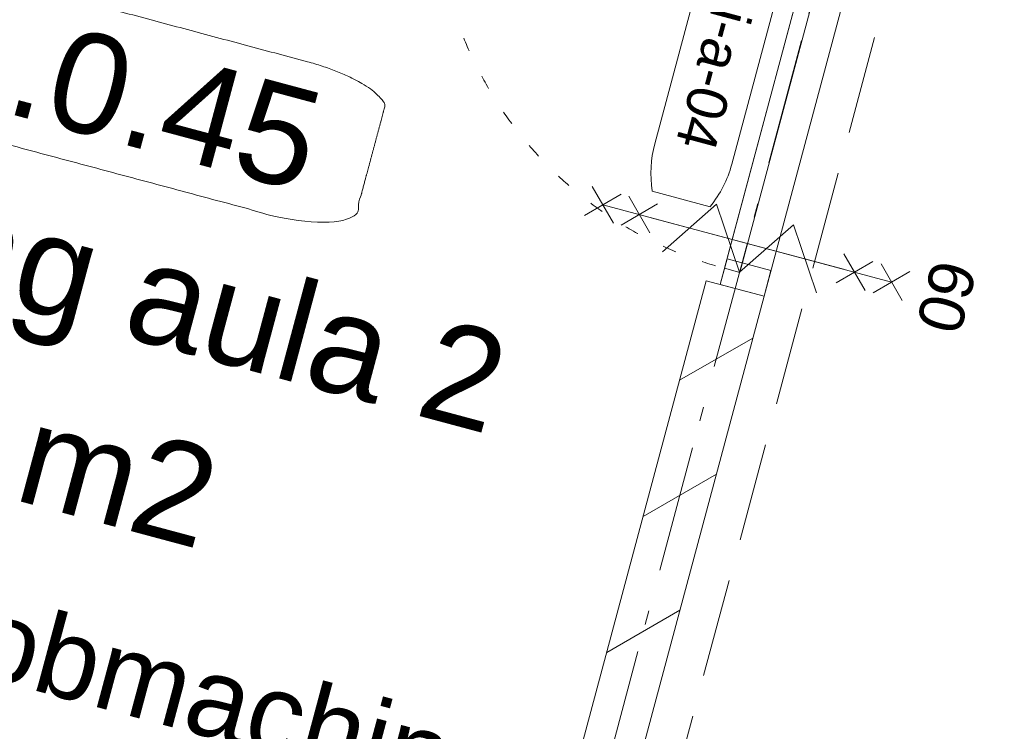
# Model space of a CAD drawing. Header units: millimetres. Extents: x -62314 to 79800, y -34032 to 28340.
# Tile 55 of 85: x 44833 to 47303, y -22249 to -20464. Entities that reach past the tile are written whole.
import ezdxf
from ezdxf.enums import TextEntityAlignment as Align

# ---------------------------------------------------------------- set-up
doc = ezdxf.new("R2010")
doc.units = ezdxf.units.MM
doc.header["$LTSCALE"] = 508
doc.header["$PDMODE"] = 1
doc.header["$PDSIZE"] = -2
for name, pattern in [('Dash Style-1', [0.41664, 0.20828, -0.20836]), ('Dash Style-2', [0.694425, 0.48607, -0.208355]), ('Dash Style-5', [0.20828, 0.069425, -0.138855]), ('Dash Style-6', [1.04164, 0.625, -0.20828, 0.06943, -0.13893])]:
    doc.linetypes.add(name, pattern=pattern)
for name, color, linetype, lineweight in [('(00) tekening-bovenliggend', 8, 'Dash Style-1', 0), ('(00) tekening-merk kozijn', 40, 'Continuous', 0), ('(00) tekening-stramien-algemeen', 7, 'Dash Style-6', 0), ('(00) tekst-algemeen', 8, 'Continuous', 0), ('(00) tekst-klein', 8, 'Continuous', 0), ('(00) tekst-ruimtenummer-algemeen', 8, 'Continuous', 0), ('(00) tekst-ruimtenummer-gradering', 8, 'Continuous', 0), ('(04) bouwaanvraag-brandweer-bestaand-WBDBO 60min', 1, 'Dash Style-2', 0), ('(22) binnenwanden-X kalkzandsteen', 1, 'Continuous', 0), ('None', 7, 'Continuous', 0)]:
    doc.layers.add(name, color=color, linetype=linetype, lineweight=lineweight)
doc.styles.add('Arial', font='Arial')
doc.styles.add('Arial Italic (italic)', font='Arial Italic')
doc.styles.add('Helvetica', font='Helvetica')

# ---------------------------------------------------------------- blocks, each defined once
blk = doc.blocks.new('(00)-1-ruimtenummer-200')
at = {"layer": '(00) tekst-ruimtenummer-algemeen', "color": 17, "lineweight": 0, "transparency": 33554687}
blk.add_open_spline([(433.3, 618), (491.4, 618), (591.9, 600.3), (650, 569.8), (650, 420.4), (650, 271.1), (591.9, 240.5), (491.4, 222.9), (0, 222.9), (-491.4, 222.9), (-591.9, 240.5), (-650, 271.1), (-650, 420.4), (-650, 569.8), (-591.9, 600.3), (-491.4, 618), (-14.5, 618), (433.3, 618)], degree=2, knots=[0, 0, 0, 0.013296, 0.026591, 0.039887, 0.251662, 0.264958, 0.278253, 0.291549, 0.503324, 0.51662, 0.529915, 0.543211, 0.754986, 0.768281, 0.781577, 0.794873, 1, 1, 1], dxfattribs=at)
at = {"layer": 'None', "color": 2, "linetype": 'Continuous', "lineweight": 0}
blk.add_point((0, 0), dxfattribs=at)
at = {"layer": '(00) tekst-ruimtenummer-algemeen', "color": 17, "transparency": 33554687, "style": 'Arial'}
for tag, p in [('nummer', (0, 222.9)), ('naam', (0, -243.4)), ('oppervlak', (0, -709.7))]:
    blk.add_attdef(tag, text='', height=251.5, dxfattribs=at).set_placement(p, align=Align.BOTTOM_CENTER)
at = {"layer": '(00) tekst-ruimtenummer-gradering', "color": 17, "transparency": 33554687, "style": 'Arial Italic (italic)'}
blk.add_attdef('personen', text='', height=251.5, dxfattribs=at).set_placement((0, -875.7), align=Align.TOP_CENTER)
at = {"layer": 'None', "color": 0, "flags": 1}
blk.add_attdef('klasse', (-1353.2, -1667.4), '', height=251.5, dxfattribs=at)
blk = doc.blocks.new('blok b-v0-gevel_constructie')
at = {"layer": '(22) binnenwanden-X kalkzandsteen', "linetype": 'Continuous', "lineweight": 0, "transparency": 33554687}
h = blk.add_hatch(dxfattribs=at)
h.set_pattern_fill('(__)F kzs 1_100', color=253, style=0, pattern_type=2)
h.set_pattern_definition([(45, (0, 0), (-176.777, 176.777), [])])
h.paths.add_polyline_path([(3225, 544), (3375, 544), (3375, 2720.17), (3225, 2720.17)])
at = {"layer": '(22) binnenwanden-X kalkzandsteen', "color": 3, "lineweight": 0, "transparency": 33554687, "flags": 128}
blk.add_lwpolyline([(3225, 544), (3375, 544), (3375, 2720.17), (3225, 2720.17)], close=True, dxfattribs=at)
blk = doc.blocks.new('00-merk kozijn')
at = {"layer": '(00) tekening-merk kozijn', "color": 2, "lineweight": 0, "transparency": 33554687, "flags": 128}
blk.add_lwpolyline([(233.3, 50, 0.105357), (349.4, 74.7), (350, 75), (350, 225), (349.4, 225.3, 0.105357), (233.3, 250), (-233.3, 250, 0.105357), (-349.4, 225.3), (-350, 225), (-350, 75), (-349.4, 74.7, 0.105357), (-233.3, 50)], format="xyb", close=True, dxfattribs=at)
at = {"layer": 'None', "color": 2, "linetype": 'Continuous', "lineweight": 0, "transparency": 33554687}
blk.add_point((0, 0), dxfattribs=at)
at = {"layer": '(00) tekening-merk kozijn', "color": 2, "transparency": 33554687, "style": 'Arial'}
blk.add_attdef('MERK', text='', height=100.6, dxfattribs=at).set_placement((0, 149.9), align=Align.MIDDLE_CENTER)
blk = doc.blocks.new('bi-a-04 plt')
at = {"layer": '(00) tekening-bovenliggend', "color": 17, "linetype": 'Dash Style-5', "lineweight": 0}
blk.add_line((42, -114), (42, -1094), dxfattribs=at)
at = {"layer": '(00) tekening-bovenliggend', "color": 17, "linetype": 'Dash Style-5', "lineweight": 0, "transparency": 33554687}
blk.add_arc((42, -114), 980, 270, 0, dxfattribs=at)
at = {"layer": 'None', "color": 17, "lineweight": 0, "transparency": 33554687, "flags": 128}
for points in [[(0, 0), (1064, 0), (1064, -114), (0, -114)], [(0, 0), (67, 0), (67, -114), (0, -114)], [(997, 0), (1064, 0), (1064, -114), (997, -114)], [(42, -74), (1022, -74), (1022, -114), (42, -114)]]:
    blk.add_lwpolyline(points, close=True, dxfattribs=at)
at = {"layer": '(00) tekening-merk kozijn', "color": 1, "transparency": 33554687}
ref = blk.add_blockref('00-merk kozijn', (532, -114), dxfattribs=dict(at, rotation=180))
ref.add_attrib('MERK', 'bi-a-04', dxfattribs={"color": 2, "transparency": 33554687, "height": 100.6, "style": 'Arial'}).set_placement((532, -263.9), align=Align.MIDDLE_CENTER)
at = {"layer": '(00) tekst-klein', "color": 17, "insert": (67, 2.1), "char_height": 50.3, "attachment_point": 7, "line_spacing_factor": 0.963327, "style": 'Arial'}
blk.add_mtext('dm 930', dxfattribs=at)
blk = doc.blocks.new('Group-46-1')
at = {"layer": '(04) bouwaanvraag-brandweer-bestaand-WBDBO 60min', "color": 1, "lineweight": 0, "transparency": 33554687}
for p, q in [((-37.5, -412.5), (37.5, -337.5)), ((-37.5, -337.5), (37.5, -412.5))]:
    blk.add_line(p, q, dxfattribs=at)
blk = doc.blocks.new('Group-47-1')
at = {"layer": '(04) bouwaanvraag-brandweer-bestaand-WBDBO 60min', "color": 1, "lineweight": 0, "transparency": 33554687}
for p, q in [((-37.5, 412.5), (37.5, 337.5)), ((-37.5, 337.5), (37.5, 412.5))]:
    blk.add_line(p, q, dxfattribs=at)
blk = doc.blocks.new('Group-48-1')
at = {"layer": '(04) bouwaanvraag-brandweer-bestaand-WBDBO 60min', "color": 1, "lineweight": 0, "transparency": 33554687}
for p, q in [((-37.5, 241.1), (37.5, 316.1)), ((-37.5, 316.1), (37.5, 241.1))]:
    blk.add_line(p, q, dxfattribs=at)
blk = doc.blocks.new('Group-49-1')
at = {"layer": '(04) bouwaanvraag-brandweer-bestaand-WBDBO 60min', "color": 1, "lineweight": 0, "transparency": 33554687}
for p, q in [((-37.5, -242.9), (37.5, -317.9)), ((-37.5, -317.9), (37.5, -242.9))]:
    blk.add_line(p, q, dxfattribs=at)
blk = doc.blocks.new('Group-50-1')
at = {"layer": '(04) bouwaanvraag-brandweer-bestaand-WBDBO 60min', "color": 1, "linetype": 'Continuous', "lineweight": 0, "transparency": 33554687}
for p, q in [((75, 200), (-75, 100)), ((75, 0), (-75, 100)), ((75, 0), (-75, -100)), ((-75, -100), (75, -200))]:
    blk.add_line(p, q, dxfattribs=at)
blk = doc.blocks.new('brand-zs deur-2')
at = {"layer": '(04) bouwaanvraag-brandweer-bestaand-WBDBO 60min', "color": 1, "linetype": 'Continuous', "lineweight": 0, "transparency": 33554687}
blk.add_line((0, -250), (0, 250), dxfattribs=at)
at = {"layer": '(04) bouwaanvraag-brandweer-bestaand-WBDBO 60min', "color": 2, "linetype": 'Continuous', "lineweight": 0, "transparency": 33554687}
blk.add_point((0, 0), dxfattribs=at)
at = {"layer": '(04) bouwaanvraag-brandweer-bestaand-WBDBO 60min', "color": 1, "transparency": 33554687}
blk.add_blockref('Group-50-1', (0, 0), dxfattribs=at)
blk = doc.blocks.new('brand-rw 60 + zelfs')
at = {"layer": '(04) bouwaanvraag-brandweer-bestaand-WBDBO 60min', "color": 1, "linetype": 'Continuous', "lineweight": 0, "transparency": 33554687}
blk.add_line((0, -375), (0, 375), dxfattribs=at)
at = {"layer": '(04) bouwaanvraag-brandweer-bestaand-WBDBO 60min', "color": 2, "linetype": 'Continuous', "lineweight": 0, "transparency": 33554687}
blk.add_point((0, 0), dxfattribs=at)
at = {"layer": '(04) bouwaanvraag-brandweer-bestaand-WBDBO 60min', "color": 1, "transparency": 33554687}
for name in ['Group-47-1', 'Group-48-1', 'Group-49-1', 'Group-46-1']:
    blk.add_blockref(name, (0, 0), dxfattribs=at)
at = {"layer": 'None', "color": 17, "transparency": 33554687}
blk.add_blockref('brand-zs deur-2', (0, 0), dxfattribs=at)
at = {"layer": '(04) bouwaanvraag-brandweer-bestaand-WBDBO 60min', "color": 1, "transparency": 33554687, "insert": (0, 459.4875), "char_height": 113.17139, "attachment_point": 8, "line_spacing_factor": 0.963327, "style": 'Arial'}
blk.add_mtext('60', dxfattribs=at)
blk = doc.blocks.new('blok B 00')
at = {"layer": '(04) bouwaanvraag-brandweer-bestaand-WBDBO 60min', "color": 6, "lineweight": 0, "transparency": 33554687, "flags": 128}
blk.add_lwpolyline([(55355, -1299.1), (54605, 0), (54604.6, 8125.6), (54604.6, 8306.6), (50954.6, 8306.6), (50954.6, 8025.6), (50954.7, 8025.6), (50955, 0)], dxfattribs=at)
at = {"layer": 'None', "color": 17, "transparency": 33554687}
blk.add_blockref('blok b-v0-gevel_constructie', (47480, 0), dxfattribs=at)
at = {"layer": 'None', "color": 17, "transparency": 33554687, "rotation": 270}
for name, p in [('bi-a-04 plt', (50855, 3784.2)), ('brand-rw 60 + zelfs', (50780, 2837.2))]:
    blk.add_blockref(name, p, dxfattribs=at)
at = {"layer": 'None', "color": 17, "transparency": 33554687}
ref = blk.add_blockref('(00)-1-ruimtenummer-200', (49162.7, 2374), dxfattribs=at)
ref.add_attrib('nummer', 'B.0.45', dxfattribs={"layer": '(00) tekst-ruimtenummer-algemeen', "color": 17, "transparency": 33554687, "height": 251.49, "style": 'Arial'}).set_placement((49162.7, 2596.8), align=Align.BOTTOM_CENTER)
ref.add_attrib('naam', 'berging aula 2', dxfattribs={"layer": '(00) tekst-ruimtenummer-algemeen', "color": 17, "transparency": 33554687, "height": 251.492, "style": 'Arial'}).set_placement((49162.7, 2130.6), align=Align.BOTTOM_CENTER)
ref.add_attrib('oppervlak', '12 m2', dxfattribs={"layer": '(00) tekst-ruimtenummer-algemeen', "color": 17, "transparency": 33554687, "height": 251.49, "style": 'Arial'}).set_placement((49162.7, 1664.3), align=Align.BOTTOM_CENTER)
at = {"layer": '(00) tekst-algemeen', "color": 17, "transparency": 33554687, "insert": (47907.7, 1492.1), "char_height": 201.194, "attachment_point": 1, "line_spacing_factor": 0.836574, "style": 'Helvetica'}
blk.add_mtext('positie scrobmachine', dxfattribs=at)
blk = doc.blocks.new('Stramien blok B')
at = {"layer": '(00) tekening-stramien-algemeen', "color": 2, "lineweight": 0, "transparency": 33554687}
blk.add_line((50510, 1818.9), (50510, -14997.6), dxfattribs=at)

msp = doc.modelspace()

# ---------------------------------------------------------------- block references
at = {"layer": 'None', "color": 17, "transparency": 33554687}
for name, p, rotation in [('Stramien blok B', (0, 0), 344.9999645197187), ('blok B 00', (-3125.94, -10622.93), 344.9999999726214)]:
    msp.add_blockref(name, p, dxfattribs=dict(at, rotation=rotation))

doc.saveas('drawing.dxf')
